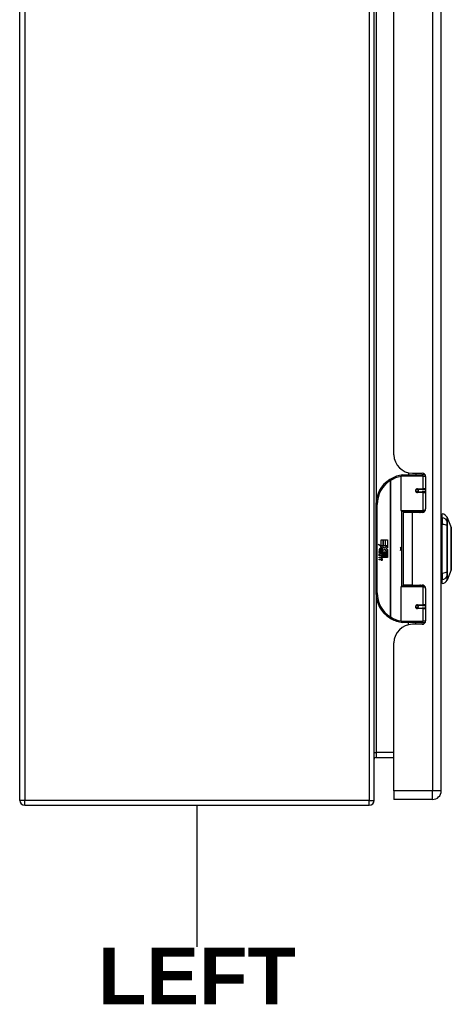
# Model space of a CAD drawing. Header units: inches. Extents: x 0 to 139, y -11 to 90.
# Tile 3 of 14: x 41 to 49, y 28 to 46. Entities that reach past the tile are written whole.
import ezdxf

# ---------------------------------------------------------------- set-up
doc = ezdxf.new("R2010")
doc.units = ezdxf.units.IN
doc.header["$LTSCALE"] = 8.352245
doc.header["$MEASUREMENT"] = 0
doc.layers.get('0').update_dxf_attribs({"lineweight": 25})
for name, color, linetype, lineweight in [('Sketch Geometry(ANSI)', 7, 'Continuous', 25), ('Symbols(ANSI)', 7, 'Continuous', 25), ('Visible Edges(ANSI)', 7, 'Continuous', 25), ('Visible Tangent Edges(ANSI)', 7, 'Continuous', 25)]:
    doc.layers.add(name, color=color, linetype=linetype, lineweight=lineweight)
doc.styles.add('Dimension-ANSI', font='arialbd.ttf')

# ---------------------------------------------------------------- blocks, each defined once
blk = doc.blocks.new('LEFT')
at = {"layer": 'Sketch Geometry(ANSI)'}
blk.add_line((0, 0.15), (0, -0.15), dxfattribs=at)
at = {"layer": 'Symbols(ANSI)', "color": 7, "insert": (0, -0.2119), "char_height": 0.12, "attachment_point": 5, "style": 'Dimension-ANSI'}
blk.add_mtext('\\fArial|b1|i0;LEFT', dxfattribs=at)

msp = doc.modelspace()

# ---------------------------------------------------------------- linework, layer by layer
at = {"layer": 'Visible Edges(ANSI)'}
for p, q in [((41.0127, 32.0246), (41.0127, 63.1701)), ((47.2769, 32.0246), (47.2769, 63.1701)), ((48.4614, 32.1922), (48.4614, 63.0026)), ((47.6261, 38.14), (47.6261, 57.0547)), ((47.8819, 37.8219), (47.8819, 37.7819)), ((47.9519, 37.8143), (48.1251, 37.8143)), ((48.0135, 37.8143), (48.0135, 37.7819)), ((47.7519, 37.151), (47.7519, 37.7614)), ((47.7725, 37.7819), (48.1169, 37.7819)), ((48.1778, 37.7819), (48.1169, 37.7819)), ((48.1778, 37.7819), (48.1794, 37.7819)), ((48.1868, 37.7526), (48.1868, 37.1812)), ((48.0306, 37.5264), (48.031, 37.5244)), ((48.0361, 37.525), (48.0308, 37.525)), ((48.1268, 37.5271), (48.0361, 37.5271)), ((48.0361, 37.4819), (48.1268, 37.4819)), ((48.0385, 37.5249), (48.0385, 37.527)), ((48.0393, 37.4842), (48.0397, 37.4819)), ((48.1268, 37.5271), (48.1868, 37.5271)), ((48.1868, 37.4819), (48.1268, 37.4819)), ((47.3082, 37.2599), (47.3082, 35.6939)), ((48.1209, 37.1346), (47.7684, 37.1346)), ((47.9477, 37.1195), (47.788, 37.1195)), ((47.788, 37.1195), (47.788, 35.8343)), ((47.848, 37.1346), (47.848, 37.1195)), ((48.1251, 37.1195), (47.9477, 37.1195)), ((48.0474, 37.1346), (48.0474, 37.1195)), ((48.1209, 37.1346), (48.1655, 37.1346)), ((48.4778, 37.0224), (48.4778, 37.0934)), ((48.4778, 37.0224), (48.4778, 36.9068)), ((48.5685, 37.0311), (48.6391, 36.8495)), ((48.4737, 36.8941), (48.4614, 36.8941)), ((48.4778, 36.047), (48.4778, 36.9068)), ((47.4, 36.6335), (47.4335, 36.6335)), ((47.4, 36.5323), (47.4, 36.6335)), ((47.4335, 36.6335), (47.4335, 36.5305)), ((47.4382, 36.6335), (47.4717, 36.6335)), ((47.4382, 36.5305), (47.4382, 36.6335)), ((47.4717, 36.6335), (47.4717, 36.5305)), ((47.4761, 36.5305), (47.4761, 36.6335)), ((47.4761, 36.6335), (47.5096, 36.6335)), ((47.5096, 36.6335), (47.5096, 36.4938)), ((47.3502, 36.5582), (47.4, 36.5323)), ((47.3984, 36.5124), (47.3502, 36.5582)), ((47.3652, 36.4296), (47.3944, 36.4039)), ((47.3652, 36.4127), (47.3652, 36.4296)), ((47.3856, 36.3986), (47.3652, 36.4127)), ((47.3775, 36.4352), (47.3681, 36.4352)), ((47.3836, 36.5103), (47.3984, 36.5124)), ((47.4296, 36.4775), (47.3836, 36.5103)), ((47.39, 36.4283), (47.39, 36.4666)), ((47.3944, 36.4039), (47.4222, 36.4183)), ((47.3994, 36.465), (47.3994, 36.4399)), ((47.4035, 36.5305), (47.4341, 36.5145)), ((47.4335, 36.5305), (47.4035, 36.5305)), ((47.4175, 36.4703), (47.4296, 36.4775)), ((47.4222, 36.4183), (47.4222, 36.4014)), ((47.4341, 36.5145), (47.4236, 36.5124)), ((47.4236, 36.5124), (47.4529, 36.4919)), ((47.4252, 36.4224), (47.5083, 36.4224)), ((47.4252, 36.3989), (47.4252, 36.4224)), ((47.4572, 36.4606), (47.426, 36.439)), ((47.4717, 36.5305), (47.4382, 36.5305)), ((47.4529, 36.4919), (47.509, 36.5305)), ((47.5083, 36.4224), (47.4572, 36.4606)), ((47.509, 36.5305), (47.4761, 36.5305)), ((47.5096, 36.4938), (47.4824, 36.4754)), ((47.4824, 36.4754), (47.5096, 36.4609)), ((47.5096, 36.4609), (47.5096, 36.3911)), ((48.4614, 36.5817), (48.4737, 36.5817)), ((47.3652, 36.3883), (47.3856, 36.3961)), ((47.3652, 36.3713), (47.3652, 36.3883)), ((47.3946, 36.3854), (47.3652, 36.3713)), ((47.3652, 36.3641), (47.4222, 36.3541)), ((47.3652, 36.3504), (47.3652, 36.3641)), ((47.3887, 36.3462), (47.3652, 36.3504)), ((47.3652, 36.3287), (47.4013, 36.3224)), ((47.3652, 36.315), (47.3652, 36.3287)), ((47.3887, 36.3108), (47.3652, 36.315)), ((47.3652, 36.2937), (47.4013, 36.2873)), ((47.3652, 36.2799), (47.3652, 36.2937)), ((47.401, 36.2729), (47.3652, 36.2799)), ((47.3856, 36.3961), (47.3856, 36.3986)), ((47.4222, 36.3601), (47.3946, 36.3854)), ((47.4222, 36.4014), (47.4031, 36.3933)), ((47.4031, 36.3933), (47.4031, 36.3911)), ((47.4031, 36.3911), (47.4222, 36.3771)), ((47.4068, 36.3911), (47.4252, 36.3989)), ((47.5096, 36.3911), (47.4068, 36.3911)), ((47.4122, 36.3431), (47.4122, 36.3401)), ((47.4222, 36.3422), (47.4122, 36.3431)), ((47.4144, 36.3867), (47.5096, 36.3867)), ((47.4252, 36.3788), (47.4144, 36.3867)), ((47.4188, 36.339), (47.4252, 36.3385)), ((47.4222, 36.3771), (47.4222, 36.3601)), ((47.4222, 36.3541), (47.4222, 36.3422)), ((47.4252, 36.3557), (47.4252, 36.3788)), ((47.5096, 36.3557), (47.4252, 36.3557)), ((47.4252, 36.3513), (47.5096, 36.3513)), ((47.4252, 36.3385), (47.4252, 36.3513)), ((47.5096, 36.3203), (47.4266, 36.3203)), ((47.5096, 36.3867), (47.5096, 36.3557)), ((47.5096, 36.3513), (47.5096, 36.3203)), ((48.4737, 36.3721), (48.4614, 36.3721)), ((48.6391, 36.1043), (48.5685, 35.9227)), ((48.4737, 36.0597), (48.4614, 36.0597)), ((48.4778, 36.047), (48.4778, 35.9314)), ((48.4778, 35.8603), (48.4778, 35.9314)), ((47.7519, 35.1924), (47.7519, 35.8028)), ((47.7684, 35.8192), (48.1209, 35.8192)), ((47.9477, 35.8343), (47.788, 35.8343)), ((47.848, 35.8192), (47.848, 35.8343)), ((47.9477, 35.8343), (48.1251, 35.8343)), ((48.0474, 35.8192), (48.0474, 35.8343)), ((48.1655, 35.8192), (48.1209, 35.8192)), ((48.1868, 35.7726), (48.1868, 35.2011)), ((48.0306, 35.4274), (48.031, 35.4294)), ((48.0308, 35.4288), (48.0361, 35.4288)), ((48.1268, 35.4719), (48.0361, 35.4719)), ((48.0361, 35.4267), (48.1268, 35.4267)), ((48.0385, 35.4289), (48.0385, 35.4268)), ((48.0393, 35.4696), (48.0397, 35.4719)), ((48.1268, 35.4719), (48.1868, 35.4719)), ((48.1868, 35.4267), (48.1268, 35.4267)), ((48.1169, 35.1719), (47.7725, 35.1719)), ((47.8819, 35.1319), (47.8819, 35.1719)), ((48.1251, 35.1395), (47.9519, 35.1395)), ((48.0135, 35.1395), (48.0135, 35.1719)), ((48.1169, 35.1719), (48.1778, 35.1719)), ((48.1794, 35.1719), (48.1778, 35.1719)), ((47.6261, 32.1922), (47.6261, 34.8138)), ((47.3093, 32.7859), (47.6261, 32.7859)), ((47.6261, 32.1922), (47.6261, 32.0398)), ((41.1004, 31.9369), (47.1892, 31.9369)), ((48.3089, 32.0398), (47.6261, 32.0398))]:
    msp.add_line(p, q, dxfattribs=at)
at = {"layer": 'Visible Edges(ANSI)', "flags": 128}
for points in [[(47.7592, 37.7771), (47.759, 37.777), (47.7587, 37.777), (47.7584, 37.777), (47.7582, 37.7769), (47.7579, 37.7769), (47.7577, 37.7769), (47.7574, 37.7768), (47.7571, 37.7768), (47.7569, 37.7768), (47.7566, 37.7767), (47.7564, 37.7767), (47.7561, 37.7766), (47.7558, 37.7766), (47.7556, 37.7766), (47.7553, 37.7765), (47.7551, 37.7765), (47.7548, 37.7765), (47.7546, 37.7764), (47.7543, 37.7764), (47.754, 37.7763), (47.7538, 37.7763), (47.7535, 37.7763), (47.7533, 37.7762), (47.753, 37.7762)], [(48.0361, 37.4819), (48.0334, 37.482), (48.0306, 37.4826), (48.0279, 37.4834), (48.0253, 37.4846), (48.0228, 37.4862), (48.0206, 37.488), (48.0185, 37.4902), (48.0168, 37.4927), (48.0154, 37.4955), (48.0143, 37.4984), (48.0137, 37.5014), (48.0135, 37.5045), (48.0137, 37.5075), (48.0143, 37.5106), (48.0153, 37.5135), (48.0167, 37.5162), (48.0185, 37.5187), (48.0205, 37.5209), (48.0228, 37.5228), (48.0253, 37.5244), (48.0279, 37.5256), (48.0306, 37.5264), (48.0333, 37.5269), (48.0361, 37.5271)], [(48.0852, 37.1195), (48.0883, 37.1207), (48.0915, 37.1219), (48.0947, 37.1231), (48.0978, 37.1241), (48.101, 37.1252), (48.1042, 37.1261), (48.1074, 37.1271), (48.1106, 37.1279), (48.1138, 37.1287), (48.1171, 37.1295), (48.1203, 37.1302), (48.1235, 37.1308), (48.1268, 37.1314), (48.13, 37.132), (48.1332, 37.1325), (48.1365, 37.1329), (48.1397, 37.1333), (48.143, 37.1336), (48.1462, 37.1339), (48.1495, 37.1341), (48.1527, 37.1343), (48.156, 37.1344), (48.1592, 37.1345), (48.1624, 37.1346)], [(48.6395, 36.1061), (48.6395, 36.1066), (48.6395, 36.1079), (48.6395, 36.1102), (48.6395, 36.1133), (48.6395, 36.1172), (48.6395, 36.1221), (48.6395, 36.1278), (48.6396, 36.1344), (48.6396, 36.1418), (48.6396, 36.1499), (48.6396, 36.1589), (48.6396, 36.1686), (48.6397, 36.179), (48.6397, 36.1902), (48.6397, 36.202), (48.6397, 36.2145), (48.6397, 36.2277), (48.6397, 36.2414), (48.6397, 36.2557), (48.6396, 36.2706), (48.6396, 36.2859), (48.6396, 36.3017), (48.6396, 36.318), (48.6396, 36.3346), (48.6395, 36.3517), (48.6395, 36.3691), (48.6395, 36.3867), (48.6395, 36.4045), (48.6395, 36.4224), (48.6395, 36.4404), (48.6395, 36.4585), (48.6395, 36.4768), (48.6395, 36.4951), (48.6395, 36.5133), (48.6395, 36.5314), (48.6395, 36.5494), (48.6395, 36.5671), (48.6395, 36.5846), (48.6395, 36.6019), (48.6396, 36.6189), (48.6396, 36.6357), (48.6396, 36.652), (48.6396, 36.6679), (48.6396, 36.6833), (48.6397, 36.6981), (48.6397, 36.7124), (48.6397, 36.7262), (48.6397, 36.7393), (48.6397, 36.7518), (48.6397, 36.7636), (48.6397, 36.7748), (48.6396, 36.7852), (48.6396, 36.7949), (48.6396, 36.8038), (48.6396, 36.812), (48.6396, 36.8194), (48.6395, 36.826), (48.6395, 36.8317), (48.6395, 36.8366), (48.6395, 36.8405), (48.6395, 36.8436), (48.6395, 36.8459), (48.6395, 36.8472), (48.6395, 36.8476)], [(48.1624, 35.8192), (48.1592, 35.8193), (48.156, 35.8193), (48.1527, 35.8195), (48.1495, 35.8196), (48.1462, 35.8199), (48.143, 35.8202), (48.1397, 35.8205), (48.1365, 35.8209), (48.1332, 35.8213), (48.13, 35.8218), (48.1268, 35.8224), (48.1235, 35.823), (48.1203, 35.8236), (48.1171, 35.8243), (48.1138, 35.8251), (48.1106, 35.8259), (48.1074, 35.8267), (48.1042, 35.8277), (48.101, 35.8286), (48.0978, 35.8297), (48.0947, 35.8307), (48.0915, 35.8319), (48.0883, 35.8331), (48.0852, 35.8343)], [(48.0361, 35.4267), (48.0333, 35.4269), (48.0306, 35.4274), (48.0279, 35.4282), (48.0253, 35.4294), (48.0228, 35.431), (48.0205, 35.4329), (48.0185, 35.4351), (48.0168, 35.4376), (48.0154, 35.4403), (48.0143, 35.4432), (48.0137, 35.4463), (48.0135, 35.4493), (48.0137, 35.4524), (48.0143, 35.4554), (48.0154, 35.4583), (48.0168, 35.4611), (48.0185, 35.4636), (48.0206, 35.4657), (48.0228, 35.4676), (48.0253, 35.4691), (48.0279, 35.4704), (48.0306, 35.4712), (48.0334, 35.4717), (48.0361, 35.4719)], [(47.753, 35.1776), (47.7533, 35.1776), (47.7535, 35.1775), (47.7538, 35.1775), (47.754, 35.1774), (47.7543, 35.1774), (47.7546, 35.1774), (47.7548, 35.1773), (47.7551, 35.1773), (47.7553, 35.1773), (47.7556, 35.1772), (47.7558, 35.1772), (47.7561, 35.1771), (47.7564, 35.1771), (47.7566, 35.1771), (47.7569, 35.177), (47.7571, 35.177), (47.7574, 35.177), (47.7577, 35.1769), (47.7579, 35.1769), (47.7582, 35.1769), (47.7584, 35.1768), (47.7587, 35.1768), (47.759, 35.1767), (47.7592, 35.1767)]]:
    msp.add_lwpolyline(points, dxfattribs=at)
at = {"layer": 'Visible Edges(ANSI)'}
for centre in [(48.0361, 37.5045), (48.0361, 35.4493)]:
    msp.add_circle(centre, 0.0206, dxfattribs=at)
for centre, radius, start, end in [((47.9519, 38.14), 0.3257, 180, 270), ((48.1251, 37.7526), 0.0617, 0, 90), ((47.8302, 37.2599), 0.522, 122.23771, 180), ((47.8302, 37.2599), 0.522, 98.5081, 122.23771), ((47.7725, 37.7614), 0.0206, 90, 180), ((48.0361, 37.5045), 0.0226, 279.14701, 90), ((47.7684, 37.151), 0.0164, 180, 270), ((48.1251, 37.1812), 0.0617, 270, 0), ((48.4608, 36.9713), 0.1233, 29.72912, 82.0587), ((48.5589, 37.0274), 0.0103, 21.25051, 29.72912), ((48.4737, 36.9146), 0.0206, 270, 281.53696), ((48.6343, 36.8476), 0.00514, 0.20877, 21.25051), ((47.4286, 36.4541), 0.0634, 171.56052, 197.33425), ((47.3862, 36.4604), 0.0206, 86.56465, 171.56052), ((47.407, 36.4475), 0.032, 154.67838, 202.56091), ((47.3871, 36.4569), 0.01, 73.52609, 154.67838), ((47.385, 36.4395), 0.0416, 44.16843, 86.56465), ((47.4019, 36.4553), 0.0294, 246.15553, 293.84447), ((47.3972, 36.4476), 0.0175, 19.37968, 82.99755), ((47.4041, 36.4487), 0.00997, 241.45471, 321.16516), ((47.403, 36.4496), 0.0114, 321.16516, 19.37968), ((47.4074, 36.4429), 0.0159, 293.84447, 355.08017), ((47.3924, 36.4467), 0.0312, 350.40854, 44.16843), ((47.3924, 36.4467), 0.0345, 347.07905, 43.17854), ((47.6486, 36.4769), 0.1007, 342.53282, 17.46718), ((48.4737, 36.5612), 0.0206, 78.46304, 90), ((47.3803, 36.2984), 0.0485, 57.59924, 80), ((47.381, 36.2629), 0.0485, 58.55841, 80.82565), ((47.4068, 36.3025), 0.0301, 259, 288.47479), ((47.4035, 36.335), 0.0128, 260, 293.55712), ((47.4035, 36.3), 0.0128, 259.9922, 293.54875), ((47.3993, 36.3283), 0.0132, 6.03001, 57.59924), ((47.3993, 36.2932), 0.0132, 6.10268, 57.60833), ((47.4061, 36.329), 0.00626, 293.55712, 6.03001), ((47.4061, 36.2939), 0.00626, 293.54875, 6.10268), ((47.4075, 36.3375), 0.0301, 273.6169, 286.9928), ((47.3981, 36.2844), 0.0256, 359.6788, 63.95078), ((47.3987, 36.319), 0.0251, 359.47765, 57.41137), ((47.4132, 36.3188), 0.0106, 286.9928, 359.47765), ((47.4128, 36.2843), 0.011, 288.47479, 359.6788), ((47.4016, 36.3208), 0.0251, 358.79525, 46.5849), ((48.4737, 36.3926), 0.0206, 270, 281.53696), ((48.6343, 36.1062), 0.00514, 338.74949, 359.79123), ((48.4737, 36.0391), 0.0206, 78.46304, 90), ((48.4608, 35.9825), 0.1233, 277.9413, 330.27088), ((48.5589, 35.9264), 0.0103, 330.27088, 338.74949), ((47.7684, 35.8028), 0.0164, 90, 180), ((48.1251, 35.7726), 0.0617, 0, 90), ((47.8302, 35.6939), 0.522, 180, 237.76229), ((48.0361, 35.4493), 0.0226, 270, 80.85299), ((47.8302, 35.6939), 0.522, 237.76229, 261.4919), ((47.7725, 35.1924), 0.0206, 180, 270), ((48.1251, 35.2011), 0.0617, 270, 0), ((47.9519, 34.8138), 0.3257, 90, 180), ((47.3093, 32.7535), 0.0324, 90, 180), ((48.3089, 32.1922), 0.1524, 270, 0), ((41.1004, 32.0246), 0.0877, 180, 270), ((47.1892, 32.0246), 0.0877, 270, 0)]:
    msp.add_arc(centre, radius, start, end, dxfattribs=at)
at = {"layer": 'Visible Tangent Edges(ANSI)'}
for p, q in [((41.1004, 63.1701), (41.1004, 32.0246)), ((47.1892, 63.1701), (47.1892, 32.0246)), ((48.3089, 63.0026), (48.3089, 32.1922)), ((47.3093, 57.9019), (47.3093, 37.2929)), ((47.5518, 37.7015), (47.5627, 37.6841)), ((47.5627, 37.6841), (47.5627, 35.2697)), ((47.5627, 37.6841), (47.5666, 37.6841)), ((47.5666, 35.2697), (47.5666, 37.6841)), ((48.1368, 37.7614), (47.7519, 37.7614)), ((48.1368, 37.7614), (48.1861, 37.7614)), ((48.1368, 37.7614), (48.1368, 37.5374)), ((48.1615, 37.7819), (48.1615, 37.8024)), ((48.041, 37.5374), (48.1368, 37.5374)), ((48.1368, 37.4716), (48.041, 37.4716)), ((48.1868, 37.5374), (48.1368, 37.5374)), ((48.1368, 37.4716), (48.1368, 37.151)), ((48.1368, 37.4716), (48.1868, 37.4716)), ((47.3082, 37.2599), (47.3288, 37.2599)), ((47.3288, 35.6939), (47.3288, 37.2599)), ((47.7519, 37.151), (48.1368, 37.151)), ((47.7599, 37.1369), (47.7599, 35.8169)), ((47.9477, 37.1195), (47.9477, 35.8343)), ((48.1789, 37.151), (48.1368, 37.151)), ((48.1615, 37.1313), (48.1615, 37.1345)), ((48.5686, 36.9629), (48.5686, 36.9631)), ((48.4737, 36.5944), (48.4737, 36.8941)), ((48.5686, 36.8861), (48.5686, 36.8866)), ((48.4737, 36.5944), (48.4614, 36.5944)), ((48.4737, 36.5817), (48.4737, 36.5944)), ((48.4614, 36.5714), (48.4737, 36.5714)), ((48.4737, 36.5817), (48.4737, 36.5714)), ((48.4737, 36.5714), (48.4737, 36.3824)), ((48.4737, 36.3824), (48.4614, 36.3824)), ((48.4614, 36.3594), (48.4737, 36.3594)), ((48.4737, 36.3824), (48.4737, 36.3721)), ((48.4737, 36.3594), (48.4737, 36.3721)), ((48.4737, 36.0597), (48.4737, 36.3594)), ((48.5686, 36.0672), (48.5686, 36.0677)), ((48.5686, 35.9907), (48.5686, 35.9909)), ((48.1368, 35.8028), (47.7519, 35.8028)), ((48.1368, 35.8028), (48.1789, 35.8028)), ((48.1368, 35.8028), (48.1368, 35.4822)), ((48.1615, 35.8192), (48.1615, 35.8224)), ((47.3288, 35.6939), (47.3082, 35.6939)), ((47.3093, 35.6609), (47.3093, 32.8736)), ((48.041, 35.4822), (48.1368, 35.4822)), ((48.1368, 35.4164), (48.041, 35.4164)), ((48.1868, 35.4822), (48.1368, 35.4822)), ((48.1368, 35.4164), (48.1368, 35.1924)), ((48.1368, 35.4164), (48.1868, 35.4164)), ((47.5627, 35.2697), (47.5518, 35.2523)), ((47.5666, 35.2697), (47.5627, 35.2697)), ((47.7519, 35.1924), (48.1368, 35.1924)), ((48.1861, 35.1924), (48.1368, 35.1924)), ((48.1615, 35.1513), (48.1615, 35.1719)), ((47.2769, 32.8736), (47.3093, 32.8736)), ((47.6261, 32.8736), (47.3093, 32.8736)), ((47.3093, 32.8736), (47.3093, 32.7859)), ((48.3089, 32.1922), (47.6261, 32.1922)), ((48.4614, 32.1922), (48.3089, 32.1922)), ((48.3089, 32.0398), (48.3089, 32.1922)), ((41.1004, 32.0246), (41.0127, 32.0246)), ((41.1004, 31.9369), (41.1004, 32.0246)), ((47.1892, 32.0246), (41.1004, 32.0246)), ((47.1892, 31.9369), (47.1892, 32.0246)), ((47.1892, 32.0246), (47.2769, 32.0246))]:
    msp.add_line(p, q, dxfattribs=at)
at = {"layer": 'Visible Tangent Edges(ANSI)', "flags": 128}
for points in [[(48.041, 37.5374), (48.0368, 37.5371), (48.0326, 37.5364), (48.0284, 37.5351), (48.0244, 37.5334), (48.0206, 37.5311), (48.0171, 37.5283), (48.014, 37.5251), (48.0113, 37.5215), (48.0091, 37.5176), (48.0076, 37.5133), (48.0066, 37.5089), (48.0063, 37.5044), (48.0066, 37.5), (48.0076, 37.4956), (48.0092, 37.4914), (48.0114, 37.4874), (48.014, 37.4838), (48.0172, 37.4806), (48.0207, 37.4778), (48.0245, 37.4756), (48.0285, 37.4738), (48.0326, 37.4726), (48.0368, 37.4719), (48.041, 37.4716)], [(48.1624, 37.1346), (48.1576, 37.1345), (48.1527, 37.1345), (48.1479, 37.1343), (48.143, 37.1342), (48.1381, 37.1339), (48.1332, 37.1337), (48.1284, 37.1334), (48.1235, 37.133), (48.1187, 37.1326), (48.1138, 37.1321), (48.109, 37.1316), (48.1041, 37.1311), (48.0993, 37.1304), (48.0945, 37.1298), (48.0897, 37.1291), (48.0849, 37.1283), (48.0802, 37.1275), (48.0754, 37.1266), (48.0707, 37.1257), (48.066, 37.1247), (48.0613, 37.1237), (48.0566, 37.1226), (48.052, 37.1215), (48.0473, 37.1203)], [(48.5676, 36.9651), (48.5676, 36.9635), (48.5676, 36.9617), (48.5676, 36.9598), (48.5675, 36.9577), (48.5675, 36.9554), (48.5675, 36.953), (48.5675, 36.9504), (48.5675, 36.9477), (48.5675, 36.9448), (48.5675, 36.9418), (48.5675, 36.9386), (48.5675, 36.9353), (48.5675, 36.9319), (48.5675, 36.9284), (48.5675, 36.9247), (48.5675, 36.9209), (48.5675, 36.917), (48.5675, 36.913), (48.5675, 36.9089), (48.5675, 36.9048), (48.5676, 36.9005), (48.5676, 36.8962), (48.5676, 36.8918), (48.5676, 36.8873)], [(48.5678, 37.0325), (48.5678, 37.0324), (48.5678, 37.032), (48.5678, 37.0314), (48.5678, 37.0306), (48.5678, 37.0295), (48.5678, 37.0282), (48.5678, 37.0267), (48.5678, 37.0249), (48.5678, 37.0229), (48.5678, 37.0207), (48.5678, 37.0182), (48.5678, 37.0155), (48.5678, 37.0126), (48.5677, 37.0094), (48.5677, 37.006), (48.5677, 37.0024), (48.5677, 36.9985), (48.5677, 36.9944), (48.5677, 36.9901), (48.5677, 36.9855), (48.5676, 36.9808), (48.5676, 36.9757), (48.5676, 36.9705), (48.5676, 36.9651)], [(48.5686, 36.9631), (48.5686, 36.9686), (48.5686, 36.9738), (48.5686, 36.9789), (48.5686, 36.9837), (48.5685, 36.9883), (48.5685, 36.9926), (48.5685, 36.9968), (48.5685, 37.0007), (48.5685, 37.0043), (48.5685, 37.0078), (48.5685, 37.011), (48.5685, 37.0139), (48.5685, 37.0167), (48.5685, 37.0192), (48.5685, 37.0214), (48.5685, 37.0235), (48.5685, 37.0252), (48.5685, 37.0268), (48.5685, 37.0281), (48.5685, 37.0292), (48.5685, 37.03), (48.5685, 37.0306), (48.5685, 37.031), (48.5685, 37.0311)], [(48.5686, 36.8866), (48.5686, 36.891), (48.5686, 36.8953), (48.5686, 36.8995), (48.5686, 36.9037), (48.5686, 36.9077), (48.5686, 36.9117), (48.5686, 36.9156), (48.5686, 36.9194), (48.5686, 36.9231), (48.5686, 36.9267), (48.5686, 36.9302), (48.5686, 36.9335), (48.5686, 36.9367), (48.5686, 36.9398), (48.5686, 36.9428), (48.5686, 36.9456), (48.5686, 36.9483), (48.5686, 36.9509), (48.5686, 36.9533), (48.5686, 36.9555), (48.5686, 36.9576), (48.5686, 36.9595), (48.5686, 36.9613), (48.5686, 36.9629)], [(48.5676, 36.8873), (48.5676, 36.8542), (48.5677, 36.8208), (48.5677, 36.7871), (48.5677, 36.7531), (48.5677, 36.7189), (48.5678, 36.6845), (48.5678, 36.6499), (48.5678, 36.6152), (48.5678, 36.5805), (48.5678, 36.5457), (48.5678, 36.5109), (48.5678, 36.4761), (48.5678, 36.4414), (48.5678, 36.4067), (48.5678, 36.372), (48.5678, 36.3373), (48.5678, 36.3028), (48.5678, 36.2685), (48.5677, 36.2343), (48.5677, 36.2003), (48.5677, 36.1664), (48.5677, 36.1329), (48.5676, 36.0995), (48.5676, 36.0665)], [(48.5686, 36.0677), (48.5686, 36.1006), (48.5686, 36.1338), (48.5685, 36.1673), (48.5685, 36.201), (48.5685, 36.2349), (48.5685, 36.269), (48.5685, 36.3032), (48.5685, 36.3377), (48.5685, 36.3722), (48.5685, 36.4068), (48.5685, 36.4415), (48.5685, 36.4761), (48.5685, 36.5108), (48.5685, 36.5455), (48.5685, 36.5802), (48.5685, 36.6149), (48.5685, 36.6495), (48.5685, 36.684), (48.5685, 36.7183), (48.5685, 36.7524), (48.5685, 36.7863), (48.5686, 36.8199), (48.5686, 36.8532), (48.5686, 36.8861)], [(48.6391, 36.8495), (48.6391, 36.8493), (48.6391, 36.8489), (48.6391, 36.8481), (48.6391, 36.847), (48.6391, 36.8456), (48.6392, 36.8439), (48.6392, 36.8418), (48.6392, 36.8395), (48.6392, 36.8369), (48.6392, 36.8339), (48.6392, 36.8307), (48.6393, 36.8272), (48.6393, 36.8234), (48.6393, 36.8193), (48.6393, 36.8149), (48.6393, 36.8103), (48.6394, 36.8054), (48.6394, 36.8002), (48.6394, 36.7947), (48.6394, 36.789), (48.6394, 36.783), (48.6395, 36.7768), (48.6395, 36.7703), (48.6395, 36.7636)], [(48.6395, 36.7636), (48.6395, 36.7617), (48.6395, 36.7599), (48.6395, 36.758), (48.6395, 36.7561), (48.6395, 36.7541), (48.6395, 36.7522), (48.6395, 36.7502), (48.6395, 36.7482), (48.6395, 36.7462), (48.6395, 36.7442), (48.6395, 36.7422), (48.6395, 36.7402), (48.6395, 36.7381), (48.6395, 36.736), (48.6395, 36.734), (48.6395, 36.7318), (48.6395, 36.7297), (48.6395, 36.7276), (48.6395, 36.7254), (48.6395, 36.7233), (48.6395, 36.7211), (48.6395, 36.7189), (48.6395, 36.7167), (48.6395, 36.7145)], [(48.6395, 36.7145), (48.6395, 36.6976), (48.6394, 36.68), (48.6394, 36.6617), (48.6393, 36.6427), (48.6393, 36.6232), (48.6393, 36.6032), (48.6392, 36.5828), (48.6392, 36.562), (48.6392, 36.541), (48.6391, 36.5197), (48.6391, 36.4983), (48.6391, 36.4767), (48.6391, 36.4552), (48.6391, 36.4338), (48.6392, 36.4127), (48.6392, 36.3916), (48.6392, 36.3708), (48.6393, 36.3504), (48.6393, 36.3303), (48.6393, 36.3108), (48.6394, 36.2919), (48.6394, 36.2737), (48.6395, 36.2561), (48.6395, 36.2393)], [(48.6395, 36.2393), (48.6395, 36.2371), (48.6395, 36.2349), (48.6395, 36.2327), (48.6395, 36.2305), (48.6395, 36.2283), (48.6395, 36.2262), (48.6395, 36.2241), (48.6395, 36.2219), (48.6395, 36.2198), (48.6395, 36.2178), (48.6395, 36.2157), (48.6395, 36.2136), (48.6395, 36.2116), (48.6395, 36.2096), (48.6395, 36.2076), (48.6395, 36.2056), (48.6395, 36.2036), (48.6395, 36.2016), (48.6395, 36.1997), (48.6395, 36.1977), (48.6395, 36.1958), (48.6395, 36.1939), (48.6395, 36.1921), (48.6395, 36.1902)], [(48.5676, 36.0665), (48.5676, 36.062), (48.5676, 36.0576), (48.5676, 36.0533), (48.5675, 36.049), (48.5675, 36.0448), (48.5675, 36.0407), (48.5675, 36.0368), (48.5675, 36.0329), (48.5675, 36.0291), (48.5675, 36.0254), (48.5675, 36.0219), (48.5675, 36.0185), (48.5675, 36.0152), (48.5675, 36.012), (48.5675, 36.009), (48.5675, 36.0061), (48.5675, 36.0034), (48.5675, 36.0008), (48.5675, 35.9984), (48.5675, 35.9961), (48.5676, 35.994), (48.5676, 35.9921), (48.5676, 35.9903), (48.5676, 35.9887)], [(48.5686, 35.9909), (48.5686, 35.9925), (48.5686, 35.9943), (48.5686, 35.9962), (48.5686, 35.9983), (48.5686, 36.0005), (48.5686, 36.0029), (48.5686, 36.0055), (48.5686, 36.0082), (48.5686, 36.011), (48.5686, 36.0139), (48.5686, 36.017), (48.5686, 36.0203), (48.5686, 36.0236), (48.5686, 36.0271), (48.5686, 36.0307), (48.5686, 36.0344), (48.5686, 36.0382), (48.5686, 36.0421), (48.5686, 36.046), (48.5686, 36.0501), (48.5686, 36.0543), (48.5686, 36.0585), (48.5686, 36.0628), (48.5686, 36.0672)], [(48.6395, 36.1902), (48.6395, 36.1835), (48.6395, 36.177), (48.6394, 36.1708), (48.6394, 36.1648), (48.6394, 36.1591), (48.6394, 36.1536), (48.6394, 36.1484), (48.6393, 36.1435), (48.6393, 36.1388), (48.6393, 36.1344), (48.6393, 36.1303), (48.6393, 36.1265), (48.6392, 36.123), (48.6392, 36.1198), (48.6392, 36.1168), (48.6392, 36.1142), (48.6392, 36.1119), (48.6392, 36.1099), (48.6391, 36.1082), (48.6391, 36.1068), (48.6391, 36.1057), (48.6391, 36.1049), (48.6391, 36.1045), (48.6391, 36.1043)], [(48.5676, 35.9887), (48.5676, 35.9833), (48.5676, 35.9781), (48.5676, 35.9731), (48.5677, 35.9683), (48.5677, 35.9637), (48.5677, 35.9594), (48.5677, 35.9553), (48.5677, 35.9514), (48.5677, 35.9478), (48.5677, 35.9444), (48.5678, 35.9412), (48.5678, 35.9383), (48.5678, 35.9356), (48.5678, 35.9331), (48.5678, 35.9308), (48.5678, 35.9288), (48.5678, 35.9271), (48.5678, 35.9255), (48.5678, 35.9243), (48.5678, 35.9232), (48.5678, 35.9224), (48.5678, 35.9218), (48.5678, 35.9214), (48.5678, 35.9213)], [(48.5685, 35.9227), (48.5685, 35.9228), (48.5685, 35.9232), (48.5685, 35.9238), (48.5685, 35.9246), (48.5685, 35.9257), (48.5685, 35.927), (48.5685, 35.9285), (48.5685, 35.9303), (48.5685, 35.9323), (48.5685, 35.9346), (48.5685, 35.9371), (48.5685, 35.9398), (48.5685, 35.9428), (48.5685, 35.946), (48.5685, 35.9495), (48.5685, 35.9531), (48.5685, 35.9571), (48.5685, 35.9612), (48.5685, 35.9656), (48.5686, 35.9701), (48.5686, 35.975), (48.5686, 35.98), (48.5686, 35.9852), (48.5686, 35.9907)], [(48.0473, 35.8335), (48.052, 35.8323), (48.0566, 35.8312), (48.0613, 35.8301), (48.066, 35.8291), (48.0707, 35.8281), (48.0754, 35.8272), (48.0802, 35.8263), (48.0849, 35.8255), (48.0897, 35.8247), (48.0945, 35.824), (48.0993, 35.8233), (48.1041, 35.8227), (48.109, 35.8222), (48.1138, 35.8217), (48.1187, 35.8212), (48.1235, 35.8208), (48.1284, 35.8204), (48.1332, 35.8201), (48.1381, 35.8198), (48.143, 35.8196), (48.1479, 35.8195), (48.1527, 35.8193), (48.1576, 35.8193), (48.1624, 35.8192)], [(48.041, 35.4822), (48.0368, 35.4819), (48.0326, 35.4812), (48.0284, 35.4799), (48.0244, 35.4782), (48.0207, 35.4759), (48.0172, 35.4732), (48.014, 35.47), (48.0114, 35.4664), (48.0092, 35.4624), (48.0076, 35.4582), (48.0066, 35.4538), (48.0063, 35.4493), (48.0066, 35.4449), (48.0076, 35.4405), (48.0092, 35.4362), (48.0113, 35.4323), (48.014, 35.4286), (48.0171, 35.4254), (48.0206, 35.4227), (48.0244, 35.4204), (48.0284, 35.4187), (48.0326, 35.4174), (48.0368, 35.4167), (48.041, 35.4164)]]:
    msp.add_lwpolyline(points, dxfattribs=at)
at = {"layer": 'Visible Tangent Edges(ANSI)'}
for centre, start, end in [((47.8302, 37.2599), 122.23771, 180), ((47.8341, 37.2599), 99.43485, 122.23771), ((47.8302, 35.6939), 180, 237.76229), ((47.8341, 35.6939), 237.76229, 260.56515)]:
    msp.add_arc(centre, 0.5015, start, end, dxfattribs=at)
for centre, major_axis, ratio, start_param, end_param in [((47.5627, 37.6841), (-0.011, 0.0174), 0.1613668, 4.6109717, 6.2831853), ((47.756, 37.7559), (-0.003, 0.0203), 0.1877815, 5.6980952, 6.2831853), ((48.1169, 37.7614), (0, 0.0206), 0.9659258, 4.712389, 6.2831853), ((48.1778, 37.7614), (0, 0.0206), 0.9659258, 6.2038398, 6.2831853), ((48.0361, 37.5374), (0, -0.0103), 0.4765651, 0, 1.5707963), ((48.0361, 37.4716), (0, 0.0103), 0.4765651, 4.712389, 6.2831853), ((48.1268, 37.5374), (0, -0.0103), 0.9659258, 0, 1.5707963), ((48.1268, 37.4716), (0, 0.0103), 0.9659258, 4.712389, 6.2831853), ((48.1209, 37.151), (0, -0.0164), 0.9659258, 0, 1.5707963), ((48.4608, 36.9068), (0.1233, 0), 0.9468057, 0.5228377, 1.4321946), ((48.5587, 36.9602), (0.0103, -0.0001), 0.9484053, 0.2908385, 0.5314847), ((48.4608, 36.8675), (-0.1233, 0), 0.3218057, 3.6644304, 4.5737872), ((48.5587, 36.8856), (0.0103, 0), 0.3170474, 0.281217, 0.5218633), ((48.4737, 36.6001), (0.0206, 0), 0.2815338, 4.712389, 4.9137469), ((48.4737, 36.5612), (0.0206, 0), 0.5, 1.3694384, 1.5707963), ((48.4737, 36.3926), (-0.0206, 0), 0.5, 1.5707963, 1.7721542), ((48.4737, 36.3537), (0.0206, 0), 0.2815338, 1.3694384, 1.5707963), ((48.4608, 36.0863), (0.1233, 0), 0.3218057, 4.8509908, 5.7603476), ((48.5587, 36.0681), (0.0103, 0), 0.3170474, 5.761322, 6.0019683), ((48.4608, 36.047), (0.1233, 0), 0.9468057, 4.8509908, 5.7603476), ((48.5587, 35.9936), (0.0103, 0.0001), 0.9484053, 5.7517006, 5.9923469), ((48.1209, 35.8028), (0, 0.0164), 0.9659258, 4.712389, 6.2831853), ((48.0361, 35.4822), (0, -0.0103), 0.4765651, 0, 1.5707963), ((48.0361, 35.4164), (0, 0.0103), 0.4765651, 4.712389, 6.2831853), ((48.1268, 35.4822), (0, -0.0103), 0.9659258, 0, 1.5707963), ((48.1268, 35.4164), (0, 0.0103), 0.9659258, 4.712389, 6.2831853), ((47.5627, 35.2697), (-0.011, -0.0174), 0.1613668, 0, 1.6722137), ((48.1169, 35.1924), (0, -0.0206), 0.9659258, 0, 1.5707963), ((47.756, 35.1979), (-0.003, -0.0203), 0.1877815, 0, 0.5850901), ((48.1778, 35.1924), (0, -0.0206), 0.9659258, 0, 0.0793455)]:
    msp.add_ellipse(centre, major_axis=major_axis, ratio=ratio, start_param=start_param, end_param=end_param, dxfattribs=at)

# ---------------------------------------------------------------- block references
at = {"xscale": 8.35224520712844, "yscale": 8.35224520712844, "zscale": 8.35224520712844}
msp.add_blockref('LEFT', (44.1448, 30.6874), dxfattribs=at)

doc.saveas('drawing.dxf')
